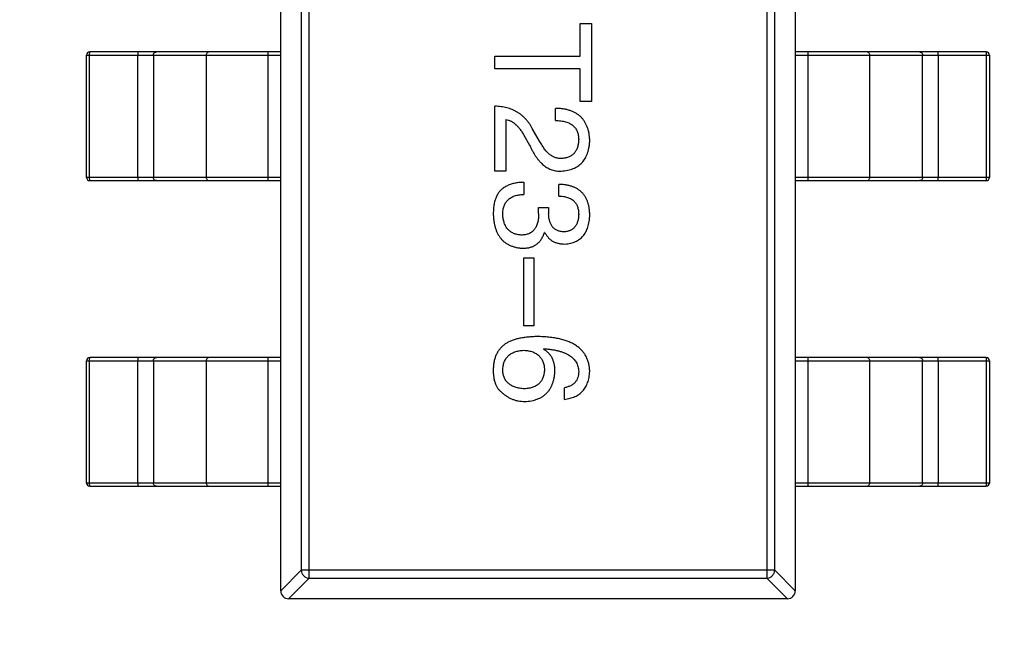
# Model space of a CAD drawing. Header units: inches. Extents: x -39 to 106, y -45 to 75.
# Tile 37 of 222: x -7.33 to -4.27, y -1.74 to 0.22. Entities that reach past the tile are written whole.
import ezdxf

# ---------------------------------------------------------------- set-up
doc = ezdxf.new("R2010")
doc.units = ezdxf.units.IN
doc.header["$LTSCALE"] = 1.21
doc.header["$MEASUREMENT"] = 0
doc.header["$PDMODE"] = 3
doc.header["$PDSIZE"] = 0.3125
doc.layers.get('0').update_dxf_attribs({"linetype": 'CONTINUOUS'})
doc.layers.get('Defpoints').update_dxf_attribs({"linetype": 'CONTINUOUS'})
doc.layers.add('DIM', color=3, linetype='CONTINUOUS')
doc.styles.get("Standard").update_dxf_attribs({"font": 'txt', "width": 0.8})
doc.dimstyles.get("Standard").update_dxf_attribs({"dimtxt": 0.15625, "dimasz": 0.1875, "dimexe": 0.125, "dimexo": 0.0625, "dimgap": 0.09, "dimtad": 0, "dimtih": 1, "dimtoh": 1, "dimzin": 4, "dimdsep": 46, "dimtxsty": 'STANDARD', "dimblk": '_FILLED', "dimblk1": '_FILLED', "dimblk2": '_FILLED', "dimcen": 0.09, "dimazin": 1, "dimtp": 0.01, "dimtm": 0.01, "dimtfac": 1, "dimtofl": 0, "dimtmove": 0, "dimatfit": 3, "dimldrblk": '_FILLED', "dimfxl": 1, "dimtolj": 1, "dimtzin": 4, "dimarcsym": 0})

# ---------------------------------------------------------------- blocks, each defined once
blk = doc.blocks.new('_FILLED')
at = {"color": 0, "linetype": 'ByBlock'}
blk.add_solid([(0, 0), (-1, 0.1667), (-1, -0.1667)], dxfattribs=at)
blk = doc.blocks.new('*D5')
at = {"layer": 'Defpoints', "color": 0}
for p in [(-37.3691, 66.4698), (1.8781, 66.4698), (-13.6719, -30.5315)]:
    blk.add_point(p, dxfattribs=at)
at = {"layer": 'DIM', "color": 0, "lineweight": -2}
for p, q in [((1.8156, 66.4698), (-37.4941, 66.4698)), ((-37.3691, 64.4698), (-37.3691, 20.9925)), ((-37.3691, -28.5315), (-37.3691, 14.9458)), ((-13.7344, -30.5315), (-37.4941, -30.5315))]:
    blk.add_line(p, q, dxfattribs=at)
at = {"layer": 'DIM', "color": 0, "lineweight": -2, "xscale": 2, "yscale": 2, "zscale": 2}
for p, rotation in [((-37.3691, 66.4698), 90), ((-37.3691, -30.5315), 270)]:
    blk.add_blockref('_FILLED', p, dxfattribs=dict(at, rotation=rotation))
at = {"layer": 'DIM', "color": 0, "insert": (-37.3691, 17.9691), "char_height": 2, "attachment_point": 5, "rotation": 90}
blk.add_mtext('\\A1;97.00', dxfattribs=at)

msp = doc.modelspace()

# ---------------------------------------------------------------- linework, layer by layer
at = {"color": 7, "linetype": 'Continuous'}
for p, q in [((-6.5218, -1.5564), (-6.5218, 1.3936)), ((-4.9218, 1.3936), (-4.9218, -1.5564)), ((-6.4332, -1.5173), (-6.4332, 1.3544)), ((-5.0104, 1.3544), (-5.0104, -1.5173)), ((-6.4577, 1.3299), (-6.4577, -1.4928)), ((-4.9859, -1.4928), (-4.9859, 1.3299)), ((-5.5903, 0.1057), (-5.5903, 0.2073)), ((-5.5903, 0.2073), (-5.5559, 0.2073)), ((-5.5559, 0.2073), (-5.5559, -0.0353)), ((-7.1252, -0.2714), (-7.1252, 0.1086)), ((-7.1252, 0.1086), (-6.5218, 0.1086)), ((-7.1157, 0.1086), (-7.1152, 0.1186)), ((-7.1157, -0.2714), (-7.1157, 0.1086)), ((-6.5218, 0.1186), (-7.1152, 0.1186)), ((-6.9657, 0.1186), (-6.9663, 0.1086)), ((-6.9663, -0.2714), (-6.9663, 0.1086)), ((-6.9175, 0.1086), (-6.9175, -0.2714)), ((-6.7534, 0.1086), (-6.7534, -0.2714)), ((-6.5608, -0.2814), (-6.5608, 0.1186)), ((-5.8559, 0.0663), (-5.8559, 0.1057)), ((-5.8559, 0.1057), (-5.5903, 0.1057)), ((-4.3284, 0.1186), (-4.9218, 0.1186)), ((-4.9218, 0.1086), (-4.3184, 0.1086)), ((-4.8828, 0.1186), (-4.8828, -0.2814)), ((-4.6902, -0.2714), (-4.6902, 0.1086)), ((-4.5261, -0.2714), (-4.5261, 0.1086)), ((-4.4773, 0.1086), (-4.4779, 0.1186)), ((-4.4773, 0.1086), (-4.4773, -0.2714)), ((-4.3284, 0.1186), (-4.3279, 0.1086)), ((-4.3279, 0.1086), (-4.3279, -0.2714)), ((-4.3184, 0.1086), (-4.3184, -0.2714)), ((-5.5903, 0.0663), (-5.8559, 0.0663)), ((-5.5903, -0.0353), (-5.5903, 0.0663)), ((-5.8559, -0.2518), (-5.8559, -0.0502)), ((-5.6674, -0.0944), (-5.6674, -0.0567)), ((-5.5559, -0.0353), (-5.5903, -0.0353)), ((-5.8215, -0.0912), (-5.8215, -0.2518)), ((-5.7166, -0.1584), (-5.7395, -0.119)), ((-5.7657, -0.1403), (-5.7477, -0.1715)), ((-6.5218, -0.2714), (-7.1252, -0.2714)), ((-7.1152, -0.2814), (-7.1157, -0.2714)), ((-6.9663, -0.2714), (-6.9657, -0.2814)), ((-5.8215, -0.2518), (-5.8559, -0.2518)), ((-4.3184, -0.2714), (-4.9218, -0.2714)), ((-4.4779, -0.2814), (-4.4773, -0.2714)), ((-4.3279, -0.2714), (-4.3284, -0.2814)), ((-7.1152, -0.2814), (-6.5218, -0.2814)), ((-5.7657, -0.2866), (-5.7657, -0.3243)), ((-5.6575, -0.3292), (-5.6575, -0.2932)), ((-4.9218, -0.2814), (-4.3284, -0.2814)), ((-5.7198, -0.3833), (-5.7198, -0.3653)), ((-5.7198, -0.3653), (-5.6887, -0.3653)), ((-5.6887, -0.3653), (-5.6887, -0.385)), ((-5.7002, -0.4423), (-5.7018, -0.4423)), ((-5.7657, -0.7329), (-5.7657, -0.5214)), ((-5.7657, -0.5214), (-5.7346, -0.5214)), ((-5.7346, -0.5214), (-5.7346, -0.7329)), ((-5.7346, -0.7329), (-5.7657, -0.7329)), ((-5.7051, -0.8056), (-5.7034, -0.8039)), ((-7.1252, -1.2214), (-7.1252, -0.8414)), ((-7.1252, -0.8414), (-6.5218, -0.8414)), ((-7.1157, -0.8414), (-7.1152, -0.8314)), ((-7.1157, -1.2214), (-7.1157, -0.8414)), ((-6.5218, -0.8314), (-7.1152, -0.8314)), ((-6.9657, -0.8314), (-6.9663, -0.8414)), ((-6.9663, -1.2214), (-6.9663, -0.8414)), ((-6.9175, -0.8414), (-6.9175, -1.2214)), ((-6.7534, -0.8414), (-6.7534, -1.2214)), ((-6.5608, -1.2314), (-6.5608, -0.8314)), ((-4.3284, -0.8314), (-4.9218, -0.8314)), ((-4.9218, -0.8414), (-4.3184, -0.8414)), ((-4.8828, -0.8314), (-4.8828, -1.2314)), ((-4.6902, -1.2214), (-4.6902, -0.8414)), ((-4.5261, -1.2214), (-4.5261, -0.8414)), ((-4.4773, -0.8414), (-4.4779, -0.8314)), ((-4.4773, -0.8414), (-4.4773, -1.2214)), ((-4.3284, -0.8314), (-4.3279, -0.8414)), ((-4.3279, -0.8414), (-4.3279, -1.2214)), ((-4.3184, -0.8414), (-4.3184, -1.2214)), ((-5.6395, -0.9613), (-5.6395, -0.9252)), ((-6.5218, -1.2214), (-7.1252, -1.2214)), ((-7.1152, -1.2314), (-7.1157, -1.2214)), ((-6.9663, -1.2214), (-6.9657, -1.2314)), ((-4.3184, -1.2214), (-4.9218, -1.2214)), ((-4.4779, -1.2314), (-4.4773, -1.2214)), ((-4.3279, -1.2214), (-4.3284, -1.2314)), ((-7.1152, -1.2314), (-6.5218, -1.2314)), ((-4.9218, -1.2314), (-4.3284, -1.2314)), ((-6.4577, -1.4928), (-6.5218, -1.5569)), ((-4.9859, -1.4928), (-6.4577, -1.4928)), ((-4.9218, -1.5569), (-4.9859, -1.4928)), ((-6.4973, -1.5814), (-6.4332, -1.5173)), ((-6.4332, -1.5173), (-5.0104, -1.5173)), ((-5.0104, -1.5173), (-4.9463, -1.5814)), ((-4.9468, -1.5814), (-6.4968, -1.5814))]:
    msp.add_line(p, q, dxfattribs=at)
for centre, radius, start, end in [((-7.1152, 0.1086), 0.01, 90, 180), ((-4.3284, 0.1086), 0.01, 0, 90), ((-7.1152, -0.2714), 0.01, 180, 270), ((-4.3284, -0.2714), 0.01, 270, 0), ((-7.1152, -0.8414), 0.01, 90, 180), ((-4.3284, -0.8414), 0.01, 0, 90), ((-7.1152, -1.2214), 0.01, 180, 270), ((-4.3284, -1.2214), 0.01, 270, 0), ((-6.4968, -1.5564), 0.025, 180, 270), ((-4.9468, -1.5564), 0.025, 270, 0)]:
    msp.add_arc(centre, radius, start, end, dxfattribs=at)
for points, knots in [([(-6.9175, 0.1086), (-6.9175, 0.1098), (-6.917, 0.1124), (-6.9149, 0.1158), (-6.9118, 0.118), (-6.9093, 0.1186), (-6.9081, 0.1186)], [0, 0, 0, 0, 0.257168, 0.51015, 0.757191, 1, 1, 1, 1]), ([(-6.744, 0.1186), (-6.7452, 0.1186), (-6.7477, 0.118), (-6.7509, 0.1158), (-6.7529, 0.1124), (-6.7534, 0.1098), (-6.7534, 0.1086)], [0, 0, 0, 0, 0.242809, 0.48985, 0.742832, 1, 1, 1, 1]), ([(-4.6902, 0.1086), (-4.6902, 0.1098), (-4.6907, 0.1124), (-4.6927, 0.1158), (-4.6959, 0.118), (-4.6984, 0.1186), (-4.6996, 0.1186)], [0, 0, 0, 0, 0.257168, 0.51015, 0.757191, 1, 1, 1, 1]), ([(-4.5355, 0.1186), (-4.5343, 0.1186), (-4.5318, 0.118), (-4.5287, 0.1158), (-4.5266, 0.1124), (-4.5261, 0.1098), (-4.5261, 0.1086)], [0, 0, 0, 0, 0.242809, 0.48985, 0.742832, 1, 1, 1, 1]), ([(-5.7395, -0.119), (-5.741, -0.1163), (-5.744, -0.1109), (-5.7491, -0.1033), (-5.7545, -0.0961), (-5.7602, -0.0895), (-5.7663, -0.0834), (-5.7727, -0.0778), (-5.7795, -0.0727), (-5.7866, -0.0681), (-5.7941, -0.064), (-5.8019, -0.0605), (-5.81, -0.0575), (-5.8186, -0.055), (-5.8274, -0.053), (-5.8366, -0.0516), (-5.8461, -0.0505), (-5.8526, -0.0503), (-5.8559, -0.0502)], [0, 0, 0, 0, 0.065828, 0.130094, 0.192451, 0.254037, 0.313974, 0.373757, 0.433048, 0.492243, 0.551902, 0.611758, 0.672678, 0.734814, 0.798569, 0.863693, 0.930488, 1, 1, 1, 1]), ([(-5.5608, -0.1584), (-5.561, -0.1543), (-5.5614, -0.1465), (-5.563, -0.1351), (-5.5653, -0.1245), (-5.5685, -0.1146), (-5.5725, -0.1055), (-5.5772, -0.0972), (-5.5826, -0.0896), (-5.589, -0.0828), (-5.5961, -0.0768), (-5.604, -0.0716), (-5.6127, -0.0672), (-5.6221, -0.0635), (-5.6323, -0.0606), (-5.6433, -0.0585), (-5.6551, -0.0572), (-5.6632, -0.0569), (-5.6674, -0.0567)], [0, 0, 0, 0, 0.07282, 0.141057, 0.2062, 0.267672, 0.326735, 0.383519, 0.439188, 0.494454, 0.549628, 0.605958, 0.66397, 0.72402, 0.787502, 0.854127, 0.925065, 1, 1, 1, 1]), ([(-5.8215, -0.0912), (-5.8189, -0.0917), (-5.8136, -0.0927), (-5.8061, -0.096), (-5.7988, -0.1003), (-5.7917, -0.1059), (-5.7848, -0.1127), (-5.7781, -0.1208), (-5.7717, -0.1301), (-5.7678, -0.1368), (-5.7657, -0.1403)], [0, 0, 0, 0, 0.103034, 0.208166, 0.318255, 0.434664, 0.559728, 0.695394, 0.841708, 1, 1, 1, 1]), ([(-5.6674, -0.0944), (-5.6645, -0.0945), (-5.6588, -0.0948), (-5.6506, -0.0956), (-5.643, -0.0969), (-5.6359, -0.0986), (-5.6295, -0.1008), (-5.6235, -0.1033), (-5.6181, -0.1064), (-5.6133, -0.1099), (-5.609, -0.1138), (-5.6053, -0.1182), (-5.6022, -0.123), (-5.5996, -0.1283), (-5.5977, -0.134), (-5.5963, -0.1401), (-5.5954, -0.1466), (-5.5953, -0.1511), (-5.5953, -0.1535)], [0, 0, 0, 0, 0.082594, 0.15978, 0.232961, 0.301462, 0.365595, 0.426678, 0.484662, 0.540809, 0.595146, 0.648401, 0.702272, 0.757102, 0.813447, 0.872233, 0.934055, 1, 1, 1, 1]), ([(-5.7477, -0.1715), (-5.7461, -0.1749), (-5.7431, -0.1815), (-5.7381, -0.1909), (-5.7329, -0.1997), (-5.7276, -0.2078), (-5.7221, -0.2152), (-5.7164, -0.222), (-5.7105, -0.228), (-5.7044, -0.2334), (-5.6982, -0.2381), (-5.6917, -0.2421), (-5.6851, -0.2455), (-5.6783, -0.2482), (-5.6713, -0.2501), (-5.6641, -0.2514), (-5.6568, -0.252), (-5.6518, -0.2519), (-5.6494, -0.2518)], [0, 0, 0, 0, 0.082731, 0.161257, 0.236138, 0.307554, 0.375712, 0.440848, 0.502916, 0.562567, 0.619798, 0.675716, 0.73039, 0.78386, 0.837315, 0.890547, 0.944917, 1, 1, 1, 1]), ([(-5.6477, -0.2125), (-5.6493, -0.2126), (-5.6525, -0.2128), (-5.6574, -0.2124), (-5.6621, -0.2116), (-5.6668, -0.2105), (-5.6714, -0.2086), (-5.6759, -0.2064), (-5.6804, -0.2038), (-5.6847, -0.2006), (-5.689, -0.197), (-5.6932, -0.1928), (-5.6972, -0.1882), (-5.7013, -0.1832), (-5.7052, -0.1777), (-5.7092, -0.1717), (-5.713, -0.1652), (-5.7153, -0.1607), (-5.7166, -0.1584)], [0, 0, 0, 0, 0.052237, 0.103888, 0.155485, 0.207395, 0.259864, 0.31356, 0.369176, 0.4266, 0.486836, 0.550048, 0.61567, 0.685271, 0.75824, 0.834614, 0.915635, 1, 1, 1, 1]), ([(-5.6494, -0.2518), (-5.646, -0.2515), (-5.6394, -0.251), (-5.6298, -0.2494), (-5.6208, -0.2472), (-5.6125, -0.2443), (-5.6048, -0.2407), (-5.5976, -0.2366), (-5.5912, -0.2317), (-5.5853, -0.2261), (-5.5801, -0.2199), (-5.5754, -0.213), (-5.5714, -0.2055), (-5.568, -0.1973), (-5.5653, -0.1885), (-5.5631, -0.1791), (-5.5616, -0.1689), (-5.5611, -0.162), (-5.5608, -0.1584)], [0, 0, 0, 0, 0.070688, 0.137741, 0.201612, 0.262778, 0.321223, 0.378455, 0.434411, 0.490146, 0.546362, 0.603392, 0.662208, 0.723401, 0.787372, 0.85442, 0.925153, 1, 1, 1, 1]), ([(-5.5953, -0.1535), (-5.5954, -0.1557), (-5.5956, -0.1601), (-5.5963, -0.1665), (-5.5976, -0.1724), (-5.599, -0.178), (-5.601, -0.1831), (-5.6033, -0.1879), (-5.606, -0.1922), (-5.6091, -0.1962), (-5.6126, -0.1996), (-5.6165, -0.2028), (-5.6207, -0.2054), (-5.6254, -0.2077), (-5.6304, -0.2095), (-5.6359, -0.211), (-5.6416, -0.212), (-5.6457, -0.2123), (-5.6477, -0.2125)], [0, 0, 0, 0, 0.076112, 0.148436, 0.216883, 0.281466, 0.34298, 0.402356, 0.459881, 0.51546, 0.571111, 0.62658, 0.683162, 0.741007, 0.801404, 0.863825, 0.930544, 1, 1, 1, 1]), ([(-6.9081, -0.2814), (-6.9093, -0.2814), (-6.9118, -0.2809), (-6.9149, -0.2787), (-6.917, -0.2753), (-6.9175, -0.2727), (-6.9175, -0.2714)], [0, 0, 0, 0, 0.242809, 0.48985, 0.742832, 1, 1, 1, 1]), ([(-6.7534, -0.2714), (-6.7534, -0.2727), (-6.7529, -0.2753), (-6.7509, -0.2787), (-6.7477, -0.2809), (-6.7452, -0.2814), (-6.744, -0.2814)], [0, 0, 0, 0, 0.257168, 0.51015, 0.757191, 1, 1, 1, 1]), ([(-4.6996, -0.2814), (-4.6984, -0.2814), (-4.6959, -0.2809), (-4.6927, -0.2787), (-4.6907, -0.2753), (-4.6902, -0.2727), (-4.6902, -0.2714)], [0, 0, 0, 0, 0.242809, 0.48985, 0.742832, 1, 1, 1, 1]), ([(-4.5261, -0.2714), (-4.5261, -0.2727), (-4.5266, -0.2753), (-4.5287, -0.2787), (-4.5318, -0.2809), (-4.5343, -0.2814), (-4.5355, -0.2814)], [0, 0, 0, 0, 0.257168, 0.51015, 0.757191, 1, 1, 1, 1]), ([(-5.7657, -0.2866), (-5.7684, -0.2867), (-5.7736, -0.2869), (-5.7813, -0.2876), (-5.7886, -0.2886), (-5.7956, -0.2899), (-5.8022, -0.2916), (-5.8084, -0.2935), (-5.8143, -0.2958), (-5.8198, -0.2984), (-5.825, -0.3013), (-5.8298, -0.3046), (-5.8343, -0.3082), (-5.8383, -0.312), (-5.8421, -0.3163), (-5.8454, -0.3208), (-5.8485, -0.3257), (-5.8502, -0.3291), (-5.851, -0.3309)], [0, 0, 0, 0, 0.078937, 0.154495, 0.226898, 0.296844, 0.363348, 0.427781, 0.48946, 0.549586, 0.607902, 0.664733, 0.720805, 0.776157, 0.831175, 0.886736, 0.943094, 1, 1, 1, 1]), ([(-5.5608, -0.3882), (-5.5609, -0.3845), (-5.5612, -0.3771), (-5.5626, -0.3665), (-5.5645, -0.3566), (-5.5673, -0.3474), (-5.5708, -0.3388), (-5.575, -0.3311), (-5.58, -0.324), (-5.5857, -0.3177), (-5.5922, -0.312), (-5.5994, -0.3071), (-5.6073, -0.303), (-5.6159, -0.2995), (-5.6253, -0.2968), (-5.6354, -0.2948), (-5.6462, -0.2935), (-5.6537, -0.2933), (-5.6575, -0.2932)], [0, 0, 0, 0, 0.073232, 0.142595, 0.207997, 0.270074, 0.329156, 0.386529, 0.441846, 0.496976, 0.551877, 0.607941, 0.665637, 0.725446, 0.788542, 0.855101, 0.925196, 1, 1, 1, 1]), ([(-5.851, -0.3309), (-5.8518, -0.3326), (-5.8534, -0.3361), (-5.8554, -0.3417), (-5.8571, -0.3478), (-5.8584, -0.3544), (-5.8595, -0.3614), (-5.8603, -0.3688), (-5.8607, -0.3767), (-5.8608, -0.3822), (-5.8608, -0.385)], [0, 0, 0, 0, 0.101955, 0.208983, 0.322698, 0.44339, 0.570851, 0.70629, 0.84885, 1, 1, 1, 1]), ([(-5.8313, -0.3866), (-5.8313, -0.3842), (-5.8312, -0.3794), (-5.8304, -0.3725), (-5.8291, -0.366), (-5.8273, -0.36), (-5.8251, -0.3545), (-5.8222, -0.3494), (-5.8188, -0.3448), (-5.815, -0.3406), (-5.8106, -0.337), (-5.8057, -0.3337), (-5.8003, -0.331), (-5.7944, -0.3287), (-5.7879, -0.3268), (-5.781, -0.3256), (-5.7735, -0.3246), (-5.7684, -0.3244), (-5.7657, -0.3243)], [0, 0, 0, 0, 0.071272, 0.13882, 0.201858, 0.262757, 0.320043, 0.376709, 0.431462, 0.486034, 0.541209, 0.597703, 0.65589, 0.717768, 0.782056, 0.850407, 0.92277, 1, 1, 1, 1]), ([(-5.6575, -0.3292), (-5.655, -0.3293), (-5.6502, -0.3295), (-5.6431, -0.3304), (-5.6365, -0.3316), (-5.6304, -0.3333), (-5.6247, -0.3354), (-5.6196, -0.338), (-5.6149, -0.3409), (-5.6108, -0.3443), (-5.607, -0.3481), (-5.6039, -0.3524), (-5.6012, -0.3571), (-5.599, -0.3622), (-5.5973, -0.3677), (-5.5961, -0.3736), (-5.5954, -0.38), (-5.5953, -0.3844), (-5.5953, -0.3866)], [0, 0, 0, 0, 0.078134, 0.15164, 0.221358, 0.286689, 0.348614, 0.407697, 0.464247, 0.520153, 0.574432, 0.629291, 0.684538, 0.742032, 0.801329, 0.863637, 0.930123, 1, 1, 1, 1]), ([(-5.8608, -0.385), (-5.8606, -0.3891), (-5.8603, -0.3971), (-5.8589, -0.4087), (-5.8567, -0.4195), (-5.854, -0.4296), (-5.8507, -0.439), (-5.8465, -0.4476), (-5.8418, -0.4554), (-5.8364, -0.4625), (-5.8303, -0.4688), (-5.8235, -0.4744), (-5.816, -0.4792), (-5.8079, -0.4832), (-5.7991, -0.4865), (-5.7897, -0.489), (-5.7796, -0.4908), (-5.7726, -0.4913), (-5.769, -0.4915)], [0, 0, 0, 0, 0.078078, 0.151942, 0.221594, 0.28726, 0.350176, 0.409768, 0.467648, 0.523784, 0.578904, 0.634014, 0.689819, 0.746826, 0.805875, 0.867063, 0.931764, 1, 1, 1, 1]), ([(-5.7739, -0.4505), (-5.7761, -0.4504), (-5.7804, -0.4501), (-5.7866, -0.4489), (-5.7924, -0.4475), (-5.7978, -0.4454), (-5.8028, -0.443), (-5.8074, -0.4402), (-5.8116, -0.4367), (-5.8155, -0.433), (-5.8188, -0.4287), (-5.8218, -0.424), (-5.8245, -0.4189), (-5.8266, -0.4133), (-5.8284, -0.4072), (-5.8298, -0.4008), (-5.8308, -0.3938), (-5.8312, -0.3891), (-5.8313, -0.3866)], [0, 0, 0, 0, 0.068514, 0.133941, 0.195994, 0.255362, 0.312994, 0.369441, 0.424687, 0.480522, 0.537148, 0.594801, 0.654411, 0.716817, 0.781981, 0.850498, 0.923306, 1, 1, 1, 1]), ([(-5.7198, -0.3833), (-5.7199, -0.386), (-5.7199, -0.3913), (-5.7206, -0.3989), (-5.7216, -0.406), (-5.7231, -0.4126), (-5.725, -0.4187), (-5.7273, -0.4243), (-5.7301, -0.4293), (-5.7333, -0.4338), (-5.7369, -0.4377), (-5.7409, -0.4412), (-5.7454, -0.4441), (-5.7503, -0.4465), (-5.7556, -0.4483), (-5.7613, -0.4496), (-5.7675, -0.4504), (-5.7718, -0.4505), (-5.7739, -0.4505)], [0, 0, 0, 0, 0.082495, 0.159728, 0.232496, 0.300725, 0.365163, 0.425859, 0.483728, 0.538892, 0.592921, 0.646195, 0.699968, 0.754746, 0.811387, 0.870806, 0.933482, 1, 1, 1, 1]), ([(-5.6412, -0.4407), (-5.643, -0.4406), (-5.6466, -0.4404), (-5.6519, -0.4396), (-5.6568, -0.4384), (-5.6613, -0.4367), (-5.6655, -0.4347), (-5.6694, -0.4321), (-5.6729, -0.4293), (-5.6761, -0.426), (-5.6789, -0.4223), (-5.6813, -0.4181), (-5.6835, -0.4136), (-5.6852, -0.4087), (-5.6866, -0.4033), (-5.6877, -0.3976), (-5.6884, -0.3914), (-5.6886, -0.3872), (-5.6887, -0.385)], [0, 0, 0, 0, 0.067741, 0.131599, 0.192143, 0.249977, 0.306453, 0.361639, 0.416449, 0.471489, 0.527582, 0.584873, 0.644974, 0.70814, 0.77492, 0.845909, 0.920585, 1, 1, 1, 1]), ([(-5.5953, -0.3866), (-5.5953, -0.3887), (-5.5955, -0.3927), (-5.5963, -0.3985), (-5.5973, -0.4039), (-5.5986, -0.409), (-5.6003, -0.4137), (-5.6024, -0.418), (-5.6047, -0.422), (-5.6075, -0.4256), (-5.6105, -0.4288), (-5.6139, -0.4316), (-5.6176, -0.4341), (-5.6217, -0.4362), (-5.6261, -0.4379), (-5.6308, -0.4392), (-5.6359, -0.4402), (-5.6394, -0.4405), (-5.6412, -0.4407)], [0, 0, 0, 0, 0.078051, 0.151197, 0.220412, 0.286742, 0.34933, 0.409464, 0.467368, 0.52298, 0.578639, 0.633998, 0.690142, 0.746855, 0.805868, 0.867776, 0.932345, 1, 1, 1, 1]), ([(-5.6379, -0.4784), (-5.6349, -0.4782), (-5.6291, -0.4777), (-5.6206, -0.4761), (-5.6127, -0.4739), (-5.6054, -0.4711), (-5.5986, -0.4676), (-5.5924, -0.4635), (-5.5867, -0.4588), (-5.5816, -0.4535), (-5.577, -0.4475), (-5.5731, -0.4408), (-5.5696, -0.4336), (-5.5668, -0.4257), (-5.5643, -0.4173), (-5.5627, -0.4081), (-5.5613, -0.3984), (-5.561, -0.3917), (-5.5608, -0.3882)], [0, 0, 0, 0, 0.067521, 0.132139, 0.193339, 0.252064, 0.309083, 0.364848, 0.420021, 0.475612, 0.532002, 0.589602, 0.649896, 0.712634, 0.778603, 0.848416, 0.922155, 1, 1, 1, 1]), ([(-5.769, -0.4915), (-5.7669, -0.4915), (-5.7627, -0.4915), (-5.7566, -0.4908), (-5.7507, -0.49), (-5.7452, -0.4885), (-5.7399, -0.4868), (-5.735, -0.4847), (-5.7303, -0.4822), (-5.7259, -0.4793), (-5.7219, -0.4761), (-5.7181, -0.4724), (-5.7147, -0.4683), (-5.7114, -0.4639), (-5.7086, -0.459), (-5.7059, -0.4539), (-5.7037, -0.4482), (-5.7025, -0.4443), (-5.7018, -0.4423)], [0, 0, 0, 0, 0.071215, 0.138707, 0.20396, 0.266995, 0.327734, 0.387609, 0.445602, 0.503345, 0.561136, 0.618597, 0.677672, 0.738255, 0.799989, 0.863961, 0.930555, 1, 1, 1, 1]), ([(-5.7002, -0.4423), (-5.6987, -0.4452), (-5.6959, -0.4508), (-5.6904, -0.4582), (-5.6839, -0.4645), (-5.6765, -0.4697), (-5.6681, -0.4736), (-5.6588, -0.4764), (-5.6486, -0.4781), (-5.6415, -0.4783), (-5.6379, -0.4784)], [0, 0, 0, 0, 0.125227, 0.244792, 0.361427, 0.478215, 0.59667, 0.722058, 0.856314, 1, 1, 1, 1]), ([(-5.8215, -0.7875), (-5.8245, -0.7898), (-5.8304, -0.7941), (-5.8382, -0.802), (-5.8449, -0.8105), (-5.8504, -0.8198), (-5.8548, -0.8299), (-5.8579, -0.8408), (-5.8601, -0.8524), (-5.8606, -0.8605), (-5.8608, -0.8646)], [0, 0, 0, 0, 0.125033, 0.246266, 0.36603, 0.485265, 0.606781, 0.732144, 0.862551, 1, 1, 1, 1]), ([(-5.7198, -0.7662), (-5.7251, -0.7663), (-5.7355, -0.7663), (-5.7505, -0.7674), (-5.7646, -0.769), (-5.7778, -0.7714), (-5.7901, -0.7743), (-5.8015, -0.7779), (-5.8119, -0.7823), (-5.8184, -0.7858), (-5.8215, -0.7875)], [0, 0, 0, 0, 0.151498, 0.29521, 0.430242, 0.557137, 0.677306, 0.790845, 0.898111, 1, 1, 1, 1]), ([(-5.5608, -0.8744), (-5.5611, -0.8702), (-5.5616, -0.8619), (-5.5638, -0.8499), (-5.5672, -0.8387), (-5.5718, -0.8282), (-5.5776, -0.8186), (-5.5846, -0.8098), (-5.5928, -0.8018), (-5.6023, -0.7947), (-5.6128, -0.7882), (-5.6246, -0.7827), (-5.6376, -0.7779), (-5.6518, -0.774), (-5.6671, -0.7708), (-5.6836, -0.7685), (-5.7013, -0.7668), (-5.7135, -0.7664), (-5.7198, -0.7662)], [0, 0, 0, 0, 0.058957, 0.115262, 0.16907, 0.221312, 0.273147, 0.324961, 0.377649, 0.432026, 0.488925, 0.549039, 0.612912, 0.680653, 0.753056, 0.830314, 0.912483, 1, 1, 1, 1]), ([(-5.8313, -0.8711), (-5.8312, -0.8687), (-5.831, -0.8641), (-5.83, -0.8573), (-5.8287, -0.851), (-5.8267, -0.8451), (-5.8244, -0.8397), (-5.8214, -0.8347), (-5.8181, -0.8301), (-5.8141, -0.826), (-5.8098, -0.8222), (-5.8049, -0.8191), (-5.7996, -0.8161), (-5.7938, -0.8138), (-5.7874, -0.8119), (-5.7806, -0.8104), (-5.7734, -0.8093), (-5.7683, -0.809), (-5.7657, -0.8088)], [0, 0, 0, 0, 0.070403, 0.137196, 0.200053, 0.260887, 0.31876, 0.37535, 0.430743, 0.485927, 0.541678, 0.598832, 0.657726, 0.719441, 0.783504, 0.851852, 0.923533, 1, 1, 1, 1]), ([(-5.7657, -0.8088), (-5.7632, -0.809), (-5.7583, -0.8093), (-5.7512, -0.8103), (-5.7446, -0.8119), (-5.7384, -0.8137), (-5.7327, -0.8161), (-5.7276, -0.8188), (-5.7228, -0.8219), (-5.7186, -0.8256), (-5.7148, -0.8296), (-5.7115, -0.8341), (-5.7086, -0.8389), (-5.7063, -0.8442), (-5.7044, -0.8499), (-5.703, -0.8561), (-5.7021, -0.8626), (-5.7019, -0.8672), (-5.7018, -0.8695)], [0, 0, 0, 0, 0.076072, 0.148369, 0.216753, 0.281358, 0.342792, 0.401604, 0.458929, 0.514444, 0.569818, 0.625343, 0.681554, 0.739608, 0.800134, 0.863477, 0.929547, 1, 1, 1, 1]), ([(-5.669, -0.8744), (-5.6691, -0.8705), (-5.6693, -0.8628), (-5.671, -0.8518), (-5.6739, -0.8418), (-5.6777, -0.8326), (-5.6829, -0.8243), (-5.6892, -0.817), (-5.6966, -0.8107), (-5.7022, -0.8073), (-5.7051, -0.8056)], [0, 0, 0, 0, 0.144617, 0.279572, 0.40596, 0.526097, 0.64389, 0.760003, 0.877724, 1, 1, 1, 1]), ([(-5.7034, -0.8039), (-5.6992, -0.8042), (-5.691, -0.8048), (-5.679, -0.8063), (-5.6679, -0.8083), (-5.6575, -0.8106), (-5.6479, -0.8135), (-5.6392, -0.8167), (-5.6312, -0.8204), (-5.6239, -0.8246), (-5.6176, -0.8293), (-5.612, -0.8344), (-5.6071, -0.8399), (-5.6032, -0.846), (-5.5998, -0.8524), (-5.5976, -0.8594), (-5.5958, -0.8667), (-5.5954, -0.8718), (-5.5953, -0.8744)], [0, 0, 0, 0, 0.089218, 0.173709, 0.252753, 0.326963, 0.397099, 0.462534, 0.524018, 0.582178, 0.637235, 0.689955, 0.741228, 0.791618, 0.841661, 0.892925, 0.945259, 1, 1, 1, 1]), ([(-6.9175, -0.8414), (-6.9175, -0.8402), (-6.917, -0.8376), (-6.9149, -0.8342), (-6.9118, -0.832), (-6.9093, -0.8314), (-6.9081, -0.8314)], [0, 0, 0, 0, 0.257168, 0.51015, 0.757191, 1, 1, 1, 1]), ([(-6.744, -0.8314), (-6.7452, -0.8314), (-6.7477, -0.832), (-6.7509, -0.8342), (-6.7529, -0.8376), (-6.7534, -0.8402), (-6.7534, -0.8414)], [0, 0, 0, 0, 0.242809, 0.48985, 0.742832, 1, 1, 1, 1]), ([(-4.6902, -0.8414), (-4.6902, -0.8402), (-4.6907, -0.8376), (-4.6927, -0.8342), (-4.6959, -0.832), (-4.6984, -0.8314), (-4.6996, -0.8314)], [0, 0, 0, 0, 0.257168, 0.51015, 0.757191, 1, 1, 1, 1]), ([(-4.5355, -0.8314), (-4.5343, -0.8314), (-4.5318, -0.832), (-4.5287, -0.8342), (-4.5266, -0.8376), (-4.5261, -0.8402), (-4.5261, -0.8414)], [0, 0, 0, 0, 0.242809, 0.48985, 0.742832, 1, 1, 1, 1]), ([(-5.8608, -0.8646), (-5.8609, -0.8688), (-5.861, -0.8769), (-5.8601, -0.8886), (-5.8584, -0.8993), (-5.8557, -0.9091), (-5.8522, -0.9179), (-5.8478, -0.9257), (-5.8426, -0.9327), (-5.8383, -0.9365), (-5.8362, -0.9383)], [0, 0, 0, 0, 0.156782, 0.301945, 0.436395, 0.561474, 0.678489, 0.78853, 0.894967, 1, 1, 1, 1]), ([(-5.7641, -0.9285), (-5.7667, -0.9283), (-5.7717, -0.928), (-5.779, -0.927), (-5.7859, -0.9256), (-5.7922, -0.9238), (-5.7981, -0.9217), (-5.8035, -0.919), (-5.8084, -0.9161), (-5.8129, -0.9126), (-5.8169, -0.9088), (-5.8204, -0.9046), (-5.8235, -0.9), (-5.826, -0.895), (-5.8281, -0.8896), (-5.8297, -0.8838), (-5.8308, -0.8776), (-5.8311, -0.8733), (-5.8313, -0.8711)], [0, 0, 0, 0, 0.078863, 0.153308, 0.223539, 0.289857, 0.35341, 0.413572, 0.471721, 0.528235, 0.584279, 0.638781, 0.69466, 0.751251, 0.809198, 0.869697, 0.933318, 1, 1, 1, 1]), ([(-5.7018, -0.8695), (-5.7019, -0.8717), (-5.7021, -0.8761), (-5.7031, -0.8825), (-5.7044, -0.8885), (-5.7062, -0.894), (-5.7085, -0.8992), (-5.7112, -0.904), (-5.7145, -0.9083), (-5.7181, -0.9122), (-5.7223, -0.9157), (-5.7269, -0.9188), (-5.732, -0.9214), (-5.7375, -0.9237), (-5.7435, -0.9255), (-5.75, -0.927), (-5.7569, -0.928), (-5.7617, -0.9283), (-5.7641, -0.9285)], [0, 0, 0, 0, 0.069884, 0.136529, 0.199638, 0.259844, 0.317774, 0.374356, 0.430026, 0.485148, 0.5409, 0.597889, 0.657472, 0.718614, 0.783613, 0.85129, 0.923712, 1, 1, 1, 1]), ([(-5.7625, -0.9678), (-5.7589, -0.9677), (-5.7521, -0.9673), (-5.7421, -0.9658), (-5.7328, -0.9637), (-5.7241, -0.961), (-5.716, -0.9575), (-5.7086, -0.9533), (-5.7017, -0.9485), (-5.6956, -0.9429), (-5.69, -0.9367), (-5.685, -0.9299), (-5.6808, -0.9222), (-5.6772, -0.914), (-5.6741, -0.9051), (-5.6718, -0.8954), (-5.67, -0.8852), (-5.6694, -0.8781), (-5.669, -0.8744)], [0, 0, 0, 0, 0.071527, 0.139094, 0.20346, 0.264939, 0.323904, 0.381383, 0.437591, 0.493343, 0.549401, 0.606085, 0.664838, 0.725424, 0.788712, 0.855452, 0.925772, 1, 1, 1, 1]), ([(-5.6395, -0.9613), (-5.6365, -0.9609), (-5.6307, -0.9602), (-5.6223, -0.9582), (-5.6143, -0.9559), (-5.6069, -0.9529), (-5.6001, -0.9494), (-5.5938, -0.9453), (-5.5881, -0.9407), (-5.5828, -0.9356), (-5.5782, -0.9298), (-5.574, -0.9235), (-5.5704, -0.9167), (-5.5674, -0.9093), (-5.5649, -0.9013), (-5.563, -0.8928), (-5.5616, -0.8838), (-5.5611, -0.8776), (-5.5608, -0.8744)], [0, 0, 0, 0, 0.06947, 0.136096, 0.199592, 0.260665, 0.319672, 0.377156, 0.433415, 0.489984, 0.546535, 0.604276, 0.663499, 0.725182, 0.788953, 0.855683, 0.926216, 1, 1, 1, 1]), ([(-5.5953, -0.8744), (-5.5954, -0.8778), (-5.5956, -0.8843), (-5.5977, -0.8935), (-5.6012, -0.9016), (-5.6061, -0.9087), (-5.6125, -0.9145), (-5.6202, -0.9193), (-5.6294, -0.923), (-5.636, -0.9245), (-5.6395, -0.9252)], [0, 0, 0, 0, 0.136586, 0.261496, 0.378089, 0.490612, 0.605522, 0.725767, 0.8561, 1, 1, 1, 1]), ([(-5.8362, -0.9383), (-5.8336, -0.9407), (-5.8285, -0.9453), (-5.8201, -0.9514), (-5.8114, -0.9564), (-5.8023, -0.9607), (-5.7928, -0.9639), (-5.783, -0.9662), (-5.7729, -0.9675), (-5.766, -0.9677), (-5.7625, -0.9678)], [0, 0, 0, 0, 0.129393, 0.255335, 0.378531, 0.500878, 0.622934, 0.746191, 0.87096, 1, 1, 1, 1]), ([(-6.9081, -1.2314), (-6.9093, -1.2314), (-6.9118, -1.2309), (-6.9149, -1.2287), (-6.917, -1.2253), (-6.9175, -1.2227), (-6.9175, -1.2214)], [0, 0, 0, 0, 0.242809, 0.48985, 0.742832, 1, 1, 1, 1]), ([(-6.7534, -1.2214), (-6.7534, -1.2227), (-6.7529, -1.2253), (-6.7509, -1.2287), (-6.7477, -1.2309), (-6.7452, -1.2314), (-6.744, -1.2314)], [0, 0, 0, 0, 0.257168, 0.51015, 0.757191, 1, 1, 1, 1]), ([(-4.6996, -1.2314), (-4.6984, -1.2314), (-4.6959, -1.2309), (-4.6927, -1.2287), (-4.6907, -1.2253), (-4.6902, -1.2227), (-4.6902, -1.2214)], [0, 0, 0, 0, 0.242809, 0.48985, 0.742832, 1, 1, 1, 1]), ([(-4.5261, -1.2214), (-4.5261, -1.2227), (-4.5266, -1.2253), (-4.5287, -1.2287), (-4.5318, -1.2309), (-4.5343, -1.2314), (-4.5355, -1.2314)], [0, 0, 0, 0, 0.257168, 0.51015, 0.757191, 1, 1, 1, 1]), ([(-6.4577, -1.4928), (-6.4576, -1.4959), (-6.4561, -1.5023), (-6.4506, -1.5103), (-6.4426, -1.5158), (-6.4363, -1.5172), (-6.4332, -1.5173)], [0, 0, 0, 0, 0.248875, 0.5, 0.751125, 1, 1, 1, 1]), ([(-5.0104, -1.5173), (-5.0073, -1.5172), (-5.001, -1.5158), (-4.993, -1.5103), (-4.9875, -1.5023), (-4.986, -1.4959), (-4.9859, -1.4928)], [0, 0, 0, 0, 0.248875, 0.5, 0.751125, 1, 1, 1, 1])]:
    msp.add_open_spline(points, degree=3, knots=knots, dxfattribs=at)

# ---------------------------------------------------------------- dimensions: what is measured, and where the dimension line sits
at = {"layer": 'DIM'}
dim = msp.add_linear_dim(base=(-37.3691, 66.4698), p1=(-13.6719, -30.5315), p2=(1.8781, 66.4698), angle=90, dimstyle='STANDARD', override={"dimtxt": 2, "dimasz": 2, "dimtih": 0, "dimtoh": 0, "dimzin": 0, "dimcen": 0.198, "dimadec": 0, "dimazin": 0, "dimtp": 0, "dimtm": 0, "dimtdec": 4, "dimtzin": 0}, dxfattribs=at)
dim.commit()
dim.dimension.update_dxf_attribs({"geometry": '*D5', "text_midpoint": (-37.3691, 17.9691)})

doc.saveas('drawing.dxf')
